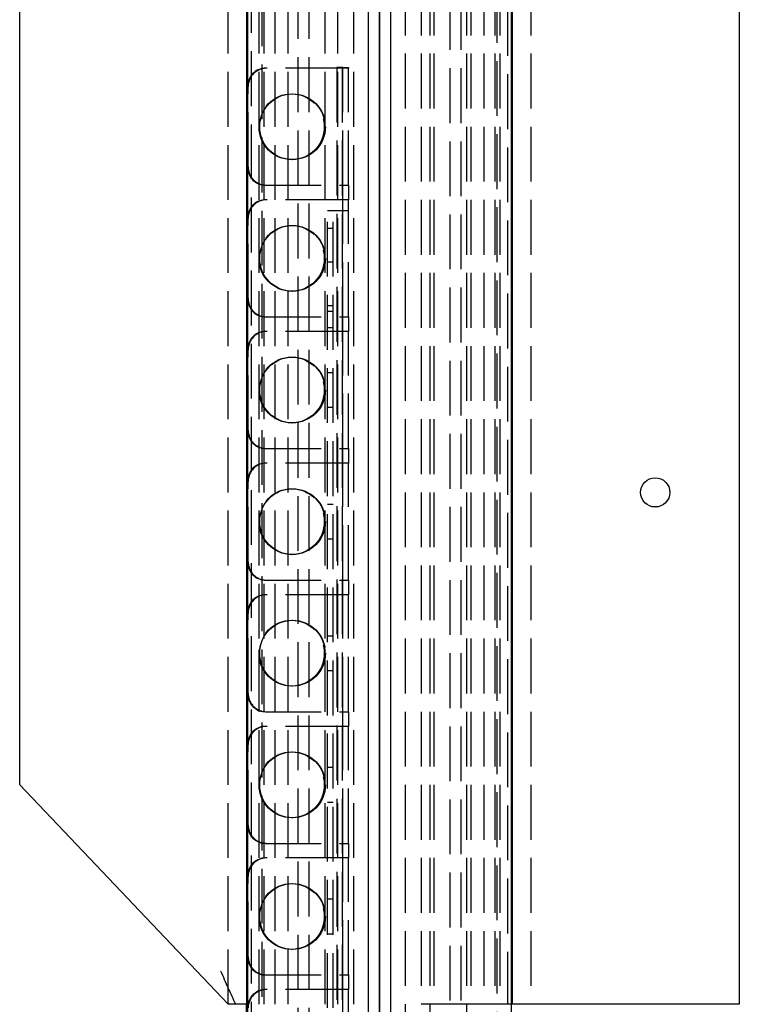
# Model space of a CAD drawing. Header units: millimetres. Extents: x -52 to 53, y -10 to 1210.
# Tile 5 of 10: x -49 to 49, y 200 to 335. Entities that reach past the tile are written whole.
import ezdxf

# ---------------------------------------------------------------- set-up
doc = ezdxf.new("R2010")
doc.units = ezdxf.units.MM
doc.header["$LTSCALE"] = 50
doc.linetypes.add('ALLCAD_Strich', pattern=[0.2, 0.15, -0.05])
doc.layers.add('BESCH_KONT_sich_schn_grun_2d', color=10, linetype='Continuous')
doc.layers.add('BESCH_KONT_sich_schn_seit_2d', color=160, linetype='Continuous')

msp = doc.modelspace()

# ---------------------------------------------------------------- linework, layer by layer
at = {"layer": 'BESCH_KONT_sich_schn_grun_2d', "linetype": 'Continuous'}
for p, q in [((-18, 5), (-18, 1200)), ((18, 1195), (18, 0)), ((-49.2, 233.48), (-49.2, 1000)), ((-18.2, 1000), (-18.2, 200)), ((18.2, 200), (18.2, 1000)), ((49.2, 966.52), (49.2, 200)), ((-1.5, 195), (-1.5, 570)), ((1.5, 570), (1.5, 195)), ((-18.05, 314.5), (-18.05, 325.5)), ((-18.05, 296.5), (-18.05, 307.5)), ((-18.05, 278.5), (-18.05, 289.5)), ((-18.05, 260.5), (-18.05, 271.5)), ((-18.05, 242.5), (-18.05, 253.5)), ((-18.05, 224.5), (-18.05, 235.5)), ((-49.2, 230), (-49.2, 233.48)), ((-20.7, 200), (-49.2, 230)), ((-18.05, 206.5), (-18.05, 217.5)), ((-19.66, 200), (-20.7, 200)), ((-18.2, 200), (-19.66, 200)), ((-18.2, 0), (-18.2, 200)), ((18.2, 200), (18, 200)), ((21.7, 200), (18.2, 200)), ((49.2, 200), (21.7, 200))]:
    msp.add_line(p, q, dxfattribs=at)
at = {"layer": 'BESCH_KONT_sich_schn_grun_2d', "linetype": 'ALLCAD_Strich'}
for p, q in [((-16.03, 1.02), (-16.03, 1200)), ((-3.5, 0), (-3.5, 1200)), ((3.5, 1200), (3.5, 0)), ((5.7, 1200), (5.7, 200)), ((6.9, 1200), (6.9, 0)), ((7.45, 1200), (7.45, 200)), ((11.9, 1200), (11.9, 0)), ((12.5, 1200), (12.5, 200)), ((14.25, 1200), (14.25, 200)), ((15.75, 1200), (15.75, 200)), ((16.45, 1200), (16.45, 200)), ((16.03, 1198.98), (16.03, 0)), ((-11.1, 2), (-11.1, 1198)), ((-9.6, 2), (-9.6, 1198)), ((9.6, 1198), (9.6, 2)), ((11.1, 1198), (11.1, 2)), ((17.5, 1197.18), (17.5, 200)), ((-20.7, 200), (-20.7, 1000)), ((-17.5, 2.82), (-17.5, 1000)), ((-16.45, 0), (-16.45, 1000)), ((-15.75, 0), (-15.75, 1000)), ((-14.25, 0), (-14.25, 1000)), ((-12.5, 0), (-12.5, 1000)), ((-7.45, 0), (-7.45, 1000)), ((-5.7, 0), (-5.7, 1000)), ((20.7, 1000), (20.7, 200)), ((-15.47, 328), (-15.57, 328)), ((-5.34, 328), (-15.47, 328)), ((-5.12, 328.1), (-5.85, 328.1)), ((-5.85, 328.1), (-5.85, 113.9)), ((-4.25, 328), (-5.34, 328)), ((-5, 328.1), (-5.12, 328.1)), ((-5.1, 328.1), (-5.1, 113.9)), ((-5, 328), (-5, 328.1)), ((-5, 328.1), (-4.25, 328.1)), ((-5, 312), (-5, 328)), ((-4.25, 328.1), (-4.25, 328)), ((-4.25, 312), (-4.25, 328)), ((-17.95, 314.5), (-17.95, 325.5)), ((-12.01, 324.5), (-11.92, 324.5)), ((-12.01, 315.5), (-11.92, 315.5)), ((-15.57, 312), (-15.47, 312)), ((-15.47, 312), (-5.34, 312)), ((-5.34, 312), (-4.25, 312)), ((-5, 310), (-5, 312)), ((-4.25, 312), (-4.25, 310)), ((-15.47, 310), (-15.57, 310)), ((-5.34, 310), (-15.47, 310)), ((-4.25, 310), (-5.34, 310)), ((-5, 294), (-5, 310)), ((-4.25, 294), (-4.25, 310)), ((-7.1, 169.5), (-7.1, 308.5)), ((-6.48, 308.5), (-7.1, 308.5)), ((-5.25, 308.5), (-6.48, 308.5)), ((-6.35, 169.5), (-6.35, 308.5)), ((-5, 308.5), (-5.25, 308.5)), ((-4.25, 308.5), (-5, 308.5)), ((-17.95, 296.5), (-17.95, 307.5)), ((-12.01, 306.5), (-11.92, 306.5)), ((-6.35, 306.1), (-7.1, 306.1)), ((-6.35, 301.5), (-7.1, 301.5)), ((-12.01, 297.5), (-11.92, 297.5)), ((-6.35, 295.5), (-7.1, 295.5)), ((-15.57, 294), (-15.47, 294)), ((-15.47, 294), (-5.34, 294)), ((-6.35, 294.75), (-7.1, 294.75)), ((-5.34, 294), (-4.25, 294)), ((-5, 292), (-5, 294)), ((-4.25, 294), (-4.25, 292)), ((-6.35, 292.5), (-7.1, 292.5)), ((-15.47, 292), (-15.57, 292)), ((-5.34, 292), (-15.47, 292)), ((-4.25, 292), (-5.34, 292)), ((-5, 276), (-5, 292)), ((-4.25, 276), (-4.25, 292)), ((-17.95, 278.5), (-17.95, 289.5)), ((-12.01, 288.5), (-11.92, 288.5)), ((-7.1, 286.4), (-6.35, 286.4)), ((-6.35, 281.6), (-7.1, 281.6)), ((-12.01, 279.5), (-11.92, 279.5)), ((-15.57, 276), (-15.47, 276)), ((-15.47, 276), (-5.34, 276)), ((-5.34, 276), (-4.25, 276)), ((-5, 274), (-5, 276)), ((-4.25, 276), (-4.25, 274)), ((-15.47, 274), (-15.57, 274)), ((-5.34, 274), (-15.47, 274)), ((-4.25, 274), (-5.34, 274)), ((-5, 258), (-5, 274)), ((-4.25, 258), (-4.25, 274)), ((-17.95, 260.5), (-17.95, 271.5)), ((-12.01, 270.5), (-11.92, 270.5)), ((-7.1, 268.4), (-6.35, 268.4)), ((-6.35, 263.6), (-7.1, 263.6)), ((-12.01, 261.5), (-11.92, 261.5)), ((-15.57, 258), (-15.47, 258)), ((-15.47, 258), (-5.34, 258)), ((-5.34, 258), (-4.25, 258)), ((-5, 256), (-5, 258)), ((-4.25, 258), (-4.25, 256)), ((-15.47, 256), (-15.57, 256)), ((-5.34, 256), (-15.47, 256)), ((-4.25, 256), (-5.34, 256)), ((-5, 240), (-5, 256)), ((-4.25, 240), (-4.25, 256)), ((-17.95, 242.5), (-17.95, 253.5)), ((-12.01, 252.5), (-11.92, 252.5)), ((-7.1, 250.4), (-6.35, 250.4)), ((-6.35, 245.6), (-7.1, 245.6)), ((-12.01, 243.5), (-11.92, 243.5)), ((-15.57, 240), (-15.47, 240)), ((-15.47, 240), (-5.34, 240)), ((-5.34, 240), (-4.25, 240)), ((-5, 238), (-5, 240)), ((-4.25, 240), (-4.25, 238)), ((-15.47, 238), (-15.57, 238)), ((-5.34, 238), (-15.47, 238)), ((-4.25, 238), (-5.34, 238)), ((-5, 222), (-5, 238)), ((-4.25, 222), (-4.25, 238)), ((-17.95, 224.5), (-17.95, 235.5)), ((-12.01, 234.5), (-11.92, 234.5)), ((-7.1, 232.4), (-6.35, 232.4)), ((-6.35, 227.6), (-7.1, 227.6)), ((-12.01, 225.5), (-11.92, 225.5)), ((-15.57, 222), (-15.47, 222)), ((-15.47, 222), (-5.34, 222)), ((-5.34, 222), (-4.25, 222)), ((-5, 220), (-5, 222)), ((-4.25, 222), (-4.25, 220)), ((-15.47, 220), (-15.57, 220)), ((-5.34, 220), (-15.47, 220)), ((-4.25, 220), (-5.34, 220)), ((-5, 204), (-5, 220)), ((-4.25, 204), (-4.25, 220)), ((-17.95, 206.5), (-17.95, 217.5)), ((-12.01, 216.5), (-11.92, 216.5)), ((-7.1, 214.4), (-6.35, 214.4)), ((-6.35, 209.6), (-7.1, 209.6)), ((-12.01, 207.5), (-11.92, 207.5)), ((-15.57, 204), (-15.47, 204)), ((-15.47, 204), (-5.34, 204)), ((-5.34, 204), (-4.25, 204)), ((-5, 202), (-5, 204)), ((-4.25, 204), (-4.25, 202)), ((-15.47, 202), (-15.57, 202)), ((-5.34, 202), (-15.47, 202)), ((-4.25, 202), (-5.34, 202)), ((-5, 186), (-5, 202)), ((-4.25, 186), (-4.25, 202)), ((7.7, 200), (5.7, 200)), ((8.28, 200), (7.7, 200)), ((9.36, 200), (8.28, 200)), ((14.85, 200), (9.36, 200)), ((15.78, 200), (14.85, 200)), ((16, 200), (15.78, 200)), ((17.5, 200), (16, 200)), ((18, 200), (17.5, 200))]:
    msp.add_line(p, q, dxfattribs=at)
for centre in [(-11.9, 320), (-11.9, 302), (-11.9, 284), (-11.9, 266), (-11.9, 248), (-11.9, 230), (-11.9, 212)]:
    msp.add_circle(centre, 4.5, dxfattribs=at)
at = {"layer": 'BESCH_KONT_sich_schn_grun_2d', "linetype": 'Continuous'}
msp.add_circle((37.7, 270), 2, dxfattribs=at)
at = {"layer": 'BESCH_KONT_sich_schn_grun_2d', "linetype": 'ALLCAD_Strich'}
for centre, major_axis, start_param, end_param in [((-15.57, 325.5), (0, 2.5), 0, 1.379936), ((-15.47, 325.5), (0, 2.5), 0, 1.570796), ((-15.57, 314.5), (0, -2.5), 4.90325, 6.283185), ((-15.47, 314.5), (0, 2.5), 1.570796, 3.141593), ((-15.57, 307.5), (0, 2.5), 0, 1.379936), ((-15.47, 307.5), (0, 2.5), 0, 1.570796), ((-15.47, 296.5), (0, 2.5), 1.570796, 3.141593), ((-15.57, 296.5), (0, -2.5), 4.90325, 6.283185), ((-15.57, 289.5), (0, 2.5), 0, 1.379936), ((-15.47, 289.5), (0, 2.5), 0, 1.570796), ((-15.57, 278.5), (0, -2.5), 4.90325, 6.283185), ((-15.47, 278.5), (0, 2.5), 1.570796, 3.141593), ((-15.57, 271.5), (0, 2.5), 0, 1.379936), ((-15.47, 271.5), (0, 2.5), 0, 1.570796), ((-15.57, 260.5), (0, -2.5), 4.90325, 6.283185), ((-15.47, 260.5), (0, 2.5), 1.570796, 3.141593), ((-15.57, 253.5), (0, 2.5), 0, 1.379936), ((-15.47, 253.5), (0, 2.5), 0, 1.570796), ((-15.47, 242.5), (0, 2.5), 1.570796, 3.141593), ((-15.57, 242.5), (0, -2.5), 4.90325, 6.283185), ((-15.57, 235.5), (0, 2.5), 0, 1.379936), ((-15.47, 235.5), (0, 2.5), 0, 1.570796), ((-15.57, 224.5), (0, -2.5), 4.90325, 6.283185), ((-15.47, 224.5), (0, 2.5), 1.570796, 3.141593), ((-15.57, 217.5), (0, 2.5), 0, 1.379936), ((-15.47, 217.5), (0, 2.5), 0, 1.570796), ((-15.57, 206.5), (0, -2.5), 4.90325, 6.283185), ((-15.47, 206.5), (0, 2.5), 1.570796, 3.141593), ((-15.57, 199.5), (0, -2.5), 3.141593, 4.521528), ((-15.47, 199.5), (0, 2.5), 0, 1.570796)]:
    msp.add_ellipse(centre, major_axis=major_axis, ratio=0.99194, start_param=start_param, end_param=end_param, dxfattribs=at)
at = {"layer": 'BESCH_KONT_sich_schn_grun_2d', "linetype": 'Continuous'}
for centre, major_axis, start_param, end_param in [((-15.57, 325.5), (0, 2.5), 1.379936, 1.570796), ((-15.57, 314.5), (0, -2.5), 4.712389, 4.90325), ((-15.57, 307.5), (0, 2.5), 1.379936, 1.570796), ((-15.57, 296.5), (0, -2.5), 4.712389, 4.90325), ((-15.57, 289.5), (0, 2.5), 1.379936, 1.570796), ((-15.57, 278.5), (0, -2.5), 4.712389, 4.90325), ((-15.57, 271.5), (0, 2.5), 1.379936, 1.570796), ((-15.57, 260.5), (0, -2.5), 4.712389, 4.90325), ((-15.57, 253.5), (0, 2.5), 1.379936, 1.570796), ((-15.57, 242.5), (0, -2.5), 4.712389, 4.90325), ((-15.57, 235.5), (0, 2.5), 1.379936, 1.570796), ((-15.57, 224.5), (0, -2.5), 4.712389, 4.90325), ((-15.57, 217.5), (0, 2.5), 1.379936, 1.570796), ((-15.57, 206.5), (0, -2.5), 4.712389, 4.90325)]:
    msp.add_ellipse(centre, major_axis=major_axis, ratio=0.99194, start_param=start_param, end_param=end_param, dxfattribs=at)
at = {"layer": 'BESCH_KONT_sich_schn_grun_2d', "linetype": 'ALLCAD_Strich'}
for centre, major_axis in [((-12.01, 320), (0, -4.5)), ((-11.92, 320), (0, 4.5)), ((-12.01, 302), (0, -4.5)), ((-11.92, 302), (0, 4.5)), ((-12.01, 284), (0, -4.5)), ((-11.92, 284), (0, 4.5)), ((-12.01, 266), (0, -4.5)), ((-11.92, 266), (0, 4.5)), ((-12.01, 248), (0, -4.5)), ((-11.92, 248), (0, 4.5)), ((-12.01, 230), (0, -4.5)), ((-11.92, 230), (0, 4.5)), ((-12.01, 212), (0, -4.5)), ((-11.92, 212), (0, 4.5))]:
    msp.add_ellipse(centre, major_axis=major_axis, ratio=0.99194, dxfattribs=at)
at = {"layer": 'BESCH_KONT_sich_schn_grun_2d', "linetype": 'Continuous'}
msp.add_open_spline([(-19.66, 200), (-19.97, 200.66), (-20.3, 201.39), (-20.99, 202.95), (-21.36, 203.77), (-21.7, 204.53), (-21.7, 204.53), (-21.7, 204.54)], degree=3, knots=[2.211875, 2.211875, 2.211875, 2.211875, 4.454033, 4.454033, 6.92811, 6.92811, 6.939024, 6.939024, 6.939024, 6.939024], dxfattribs=at)
at = {"layer": 'BESCH_KONT_sich_schn_seit_2d', "linetype": 'Continuous'}
for p, q in [((0, 5, -69.14), (0, 1200, -69.14)), ((0, 1.02, -68.6), (0, 1200, -68.6)), ((0, 1200, -73), (0, 0, -73)), ((0, 1000, -2.5), (0, 230, -2.5)), ((0, 233.48), (0, 1000)), ((0, 200, -64), (0, 1000, -64)), ((0, 328, -64), (0, 328, -64.3)), ((0, 328, -64.3), (0, 328, -64.8)), ((0, 328, -64.8), (0, 328, -66.09)), ((0, 328, -66.09), (0, 328, -66.83)), ((0, 314.5, -67.15), (0, 325.5, -67.15)), ((0, 314.5, -66.41), (0, 325.5, -66.41)), ((0, 312, -64.3), (0, 312, -64)), ((0, 312, -64.8), (0, 312, -64.3)), ((0, 312, -66.83), (0, 312, -66.09)), ((0, 312, -66.09), (0, 312, -64.8)), ((0, 310, -64), (0, 310, -64.3)), ((0, 310, -64.3), (0, 310, -64.8)), ((0, 310, -64.8), (0, 310, -66.09)), ((0, 310, -66.09), (0, 310, -66.83)), ((0, 296.5, -67.15), (0, 307.5, -67.15)), ((0, 296.5, -66.41), (0, 307.5, -66.41)), ((0, 294, -64.8), (0, 294, -64.3)), ((0, 294, -64.3), (0, 294, -64)), ((0, 294, -66.83), (0, 294, -66.09)), ((0, 294, -66.09), (0, 294, -64.8)), ((0, 292, -64.3), (0, 292, -64.8)), ((0, 292, -64), (0, 292, -64.3)), ((0, 292, -64.8), (0, 292, -66.09)), ((0, 292, -66.09), (0, 292, -66.83)), ((0, 278.5, -67.15), (0, 289.5, -67.15)), ((0, 278.5, -66.41), (0, 289.5, -66.41)), ((0, 276, -64.8), (0, 276, -64.3)), ((0, 276, -64.3), (0, 276, -64)), ((0, 276, -66.83), (0, 276, -66.09)), ((0, 276, -66.09), (0, 276, -64.8)), ((0, 274, -64.3), (0, 274, -64.8)), ((0, 274, -64), (0, 274, -64.3)), ((0, 274, -64.8), (0, 274, -66.09)), ((0, 274, -66.09), (0, 274, -66.83)), ((0, 260.5, -67.15), (0, 271.5, -67.15)), ((0, 260.5, -66.41), (0, 271.5, -66.41)), ((0, 258, -64.8), (0, 258, -64.3)), ((0, 258, -64.3), (0, 258, -64)), ((0, 258, -66.83), (0, 258, -66.09)), ((0, 258, -66.09), (0, 258, -64.8)), ((0, 256, -64.3), (0, 256, -64.8)), ((0, 256, -64), (0, 256, -64.3)), ((0, 256, -64.8), (0, 256, -66.09)), ((0, 256, -66.09), (0, 256, -66.83)), ((0, 242.5, -67.15), (0, 253.5, -67.15)), ((0, 242.5, -66.41), (0, 253.5, -66.41)), ((0, 240, -64.8), (0, 240, -64.3)), ((0, 240, -64.3), (0, 240, -64)), ((0, 240, -66.83), (0, 240, -66.09)), ((0, 240, -66.09), (0, 240, -64.8)), ((0, 238, -64.3), (0, 238, -64.8)), ((0, 238, -64), (0, 238, -64.3)), ((0, 238, -64.8), (0, 238, -66.09)), ((0, 238, -66.09), (0, 238, -66.83)), ((0, 224.5, -67.15), (0, 235.5, -67.15)), ((0, 224.5, -66.41), (0, 235.5, -66.41)), ((0, 233.48), (0, 204.54)), ((0, 230, -2.5), (0, 201.05, -2.5)), ((0, 230, -2.4), (0, 230, -2.5)), ((0, 222, -64.8), (0, 222, -64.3)), ((0, 222, -64.3), (0, 222, -64)), ((0, 222, -66.83), (0, 222, -66.09)), ((0, 222, -66.09), (0, 222, -64.8)), ((0, 220, -64.3), (0, 220, -64.8)), ((0, 220, -64), (0, 220, -64.3)), ((0, 220, -64.8), (0, 220, -66.09)), ((0, 220, -66.09), (0, 220, -66.83)), ((0, 206.5, -67.15), (0, 217.5, -67.15)), ((0, 206.5, -66.41), (0, 217.5, -66.41)), ((0, 204.54), (0, 200)), ((0, 204, -64.8), (0, 204, -64.3)), ((0, 204, -64.3), (0, 204, -64)), ((0, 204, -66.83), (0, 204, -66.09)), ((0, 204, -66.09), (0, 204, -64.8)), ((0, 202, -64.3), (0, 202, -64.8)), ((0, 202, -64), (0, 202, -64.3)), ((0, 202, -64.8), (0, 202, -66.09)), ((0, 202, -66.09), (0, 202, -66.83)), ((0, 1.02, -6.5), (0, 200, -6.5)), ((0, 5, -5.96), (0, 200, -5.96)), ((0, 200), (0, 200, -0.65)), ((0, 0, -57.75), (0, 200, -57.75)), ((0, 0, -63.4), (0, 200, -63.4)), ((0, 0, -11.7), (0, 200, -11.7)), ((0, 0, -17.35), (0, 200, -17.35)), ((0, 200, -3.5), (0, 200, -2.4)), ((0, 200, -0.65), (0, 200, -2.4)), ((0, 200, -3.5), (0, 200, -64)), ((0, 200, -2.1), (0, 0, -2.1))]:
    msp.add_line(p, q, dxfattribs=at)
at = {"layer": 'BESCH_KONT_sich_schn_seit_2d', "linetype": 'ALLCAD_Strich'}
for p, q in [((0, 1200, -4.1), (0, 0, -4.1)), ((0, 1200, -71), (0, 0, -71)), ((0, 1200, -49.64), (0, 0, -49.64)), ((0, 1200, -54.64), (0, 0, -54.64)), ((0, 200, -6.5), (0, 1000, -6.5)), ((0, 200, -5.96), (0, 1000, -5.96)), ((0, 0, -58.79), (0, 1000, -58.79)), ((0, 0, -62.06), (0, 1000, -62.06)), ((0, 0, -61.56), (0, 1000, -61.56)), ((0, 200, -57.75), (0, 1000, -57.75)), ((0, 200, -63.4), (0, 1000, -63.4)), ((0, 0, -63.1), (0, 1000, -63.1)), ((0, 0, -57.2), (0, 1000, -57.2)), ((0, 0, -17.9), (0, 1000, -17.9)), ((0, 0, -12), (0, 1000, -12)), ((0, 200, -11.7), (0, 1000, -11.7)), ((0, 200, -17.35), (0, 1000, -17.35)), ((0, 0, -13.54), (0, 1000, -13.54)), ((0, 0, -13.04), (0, 1000, -13.04)), ((0, 0, -16.31), (0, 1000, -16.31)), ((0, 200, -19.74), (0, 1000, -19.74)), ((0, 200, -48.93), (0, 1000, -48.93)), ((0, 200, -26.17), (0, 1000, -26.17)), ((0, 200, -55.36), (0, 1000, -55.36)), ((0, 1000, -2.1), (0, 200, -2.1)), ((0, 0, -59.69), (0, 1000, -59.69)), ((0, 0, -60.3), (0, 1000, -60.3)), ((0, 0, -62.05), (0, 1000, -62.05)), ((0, 0, -57.94), (0, 1000, -57.94)), ((0, 0, -17.16), (0, 1000, -17.16)), ((0, 0, -13.05), (0, 1000, -13.05)), ((0, 0, -14.8), (0, 1000, -14.8)), ((0, 0, -15.41), (0, 1000, -15.41)), ((0, 2, -38.3), (0, 1000, -38.3)), ((0, 2, -36.8), (0, 1000, -36.8)), ((0, 328.1, -56.76), (0, 328.1, -57.09)), ((0, 328.1, -57.09), (0, 328.1, -61.01)), ((0, 328.1, -61.01), (0, 328.1, -61.34)), ((0, 328.1, -61.34), (0, 328.1, -61.55)), ((0, 328.1, -61.55), (0, 328, -61.55)), ((0, 328, -13.55), (0, 328.1, -13.55)), ((0, 328.1, -13.55), (0, 328.1, -13.76)), ((0, 328.1, -13.76), (0, 328.1, -14.09)), ((0, 328.1, -14.09), (0, 328.1, -18.01)), ((0, 328.1, -18.01), (0, 328.1, -18.34)), ((0, 328.1, -18.34), (0, 328.1, -26.55)), ((0, 328.1, -48.55), (0, 328.1, -56.76)), ((0, 309.5, -48.55), (0, 328.1, -48.55)), ((0, 328.1, -26.55), (0, 309.5, -26.55)), ((0, 328, -61.55), (0, 328, -64)), ((0, 328, -10.3), (0, 328, -10.8)), ((0, 328, -10.8), (0, 328, -13.55)), ((0, 328, -9.01), (0, 328, -10.3)), ((0, 328, -8.27), (0, 328, -9.01)), ((0, 314.5, -7.95), (0, 325.5, -7.95)), ((0, 314.5, -8.69), (0, 325.5, -8.69)), ((0, 324.5, -66.38), (0, 324.5, -65.64)), ((0, 324.5, -9.46), (0, 324.5, -8.72)), ((0, 315.5, -66.38), (0, 315.5, -65.64)), ((0, 315.5, -9.46), (0, 315.5, -8.72)), ((0, 312, -64), (0, 312, -61.55)), ((0, 312, -61.55), (0, 310, -61.55)), ((0, 310, -13.55), (0, 312, -13.55)), ((0, 312, -13.55), (0, 312, -10.8)), ((0, 312, -10.8), (0, 312, -10.3)), ((0, 312, -9.01), (0, 312, -8.27)), ((0, 312, -10.3), (0, 312, -9.01)), ((0, 310, -61.55), (0, 310, -64)), ((0, 310, -9.01), (0, 310, -10.3)), ((0, 310, -10.3), (0, 310, -10.8)), ((0, 310, -10.8), (0, 310, -13.55)), ((0, 310, -8.27), (0, 310, -9.01)), ((0, 308.5, -43.1), (0, 308.5, -43.51)), ((0, 308.5, -43.51), (0, 308.5, -44.59)), ((0, 308.5, -44.59), (0, 308.5, -45.31)), ((0, 308.5, -45.31), (0, 308.5, -45.74)), ((0, 308.5, -45.74), (0, 308.5, -47.55)), ((0, 308.5, -27.55), (0, 308.5, -29.36)), ((0, 308.5, -29.36), (0, 308.5, -29.79)), ((0, 308.5, -29.79), (0, 308.5, -30.51)), ((0, 308.5, -30.51), (0, 308.5, -31.59)), ((0, 308.5, -31.59), (0, 308.5, -32)), ((0, 296.5, -8.69), (0, 307.5, -8.69)), ((0, 296.5, -7.95), (0, 307.5, -7.95)), ((0, 306.1, -42.1), (0, 307.5, -42.1)), ((0, 307.5, -33), (0, 306.1, -33)), ((0, 306.5, -66.38), (0, 306.5, -65.64)), ((0, 306.5, -9.46), (0, 306.5, -8.72)), ((0, 301.5, -41.6), (0, 304.5, -41.6)), ((0, 304.5, -33.5), (0, 301.5, -33.5)), ((0, 301.5, -42.1), (0, 301.5, -41.6)), ((0, 301.5, -33.5), (0, 301.5, -33)), ((0, 301.5, -33), (0, 295.5, -33)), ((0, 295.5, -42.1), (0, 301.5, -42.1)), ((0, 297.5, -66.38), (0, 297.5, -65.64)), ((0, 297.5, -9.46), (0, 297.5, -8.72)), ((0, 295.5, -33), (0, 294.75, -33.75)), ((0, 294.75, -41.35), (0, 295.5, -42.1)), ((0, 294.75, -33.75), (0, 293, -33.75)), ((0, 293, -41.35), (0, 294.75, -41.35)), ((0, 294, -61.55), (0, 292, -61.55)), ((0, 294, -64), (0, 294, -61.55)), ((0, 292, -13.55), (0, 294, -13.55)), ((0, 294, -13.55), (0, 294, -10.8)), ((0, 294, -10.8), (0, 294, -10.3)), ((0, 294, -10.3), (0, 294, -9.01)), ((0, 294, -9.01), (0, 294, -8.27)), ((0, 292.5, -34.25), (0, 292.5, -40.85)), ((0, 292, -61.55), (0, 292, -64)), ((0, 292, -9.01), (0, 292, -10.3)), ((0, 292, -10.3), (0, 292, -10.8)), ((0, 292, -10.8), (0, 292, -13.55)), ((0, 292, -8.27), (0, 292, -9.01)), ((0, 278.5, -8.69), (0, 289.5, -8.69)), ((0, 278.5, -7.95), (0, 289.5, -7.95)), ((0, 288.5, -66.38), (0, 288.5, -65.64)), ((0, 288.5, -9.46), (0, 288.5, -8.72)), ((0, 286.4, -40.4), (0, 286.4, -34.7)), ((0, 282, -40.8), (0, 286, -40.8)), ((0, 286, -34.3), (0, 282, -34.3)), ((0, 281.6, -34.7), (0, 281.6, -40.4)), ((0, 279.5, -66.38), (0, 279.5, -65.64)), ((0, 279.5, -9.46), (0, 279.5, -8.72)), ((0, 276, -61.55), (0, 274, -61.55)), ((0, 276, -64), (0, 276, -61.55)), ((0, 274, -13.55), (0, 276, -13.55)), ((0, 276, -13.55), (0, 276, -10.8)), ((0, 276, -10.8), (0, 276, -10.3)), ((0, 276, -10.3), (0, 276, -9.01)), ((0, 276, -9.01), (0, 276, -8.27)), ((0, 274, -61.55), (0, 274, -64)), ((0, 274, -9.01), (0, 274, -10.3)), ((0, 274, -10.3), (0, 274, -10.8)), ((0, 274, -10.8), (0, 274, -13.55)), ((0, 274, -8.27), (0, 274, -9.01)), ((0, 272, -2.5), (0, 272)), ((0, 260.5, -8.69), (0, 271.5, -8.69)), ((0, 260.5, -7.95), (0, 271.5, -7.95)), ((0, 270.5, -66.38), (0, 270.5, -65.64)), ((0, 270.5, -9.46), (0, 270.5, -8.72)), ((0, 268.4, -40.4), (0, 268.4, -34.7)), ((0, 264, -40.8), (0, 268, -40.8)), ((0, 268, -34.3), (0, 264, -34.3)), ((0, 268, -2.5), (0, 268)), ((0, 263.6, -34.7), (0, 263.6, -40.4)), ((0, 261.5, -66.38), (0, 261.5, -65.64)), ((0, 261.5, -9.46), (0, 261.5, -8.72)), ((0, 258, -61.55), (0, 256, -61.55)), ((0, 258, -64), (0, 258, -61.55)), ((0, 256, -13.55), (0, 258, -13.55)), ((0, 258, -13.55), (0, 258, -10.8)), ((0, 258, -10.8), (0, 258, -10.3)), ((0, 258, -10.3), (0, 258, -9.01)), ((0, 258, -9.01), (0, 258, -8.27)), ((0, 256, -61.55), (0, 256, -64)), ((0, 256, -9.01), (0, 256, -10.3)), ((0, 256, -10.3), (0, 256, -10.8)), ((0, 256, -10.8), (0, 256, -13.55)), ((0, 256, -8.27), (0, 256, -9.01)), ((0, 242.5, -8.69), (0, 253.5, -8.69)), ((0, 242.5, -7.95), (0, 253.5, -7.95)), ((0, 252.5, -66.38), (0, 252.5, -65.64)), ((0, 252.5, -9.46), (0, 252.5, -8.72)), ((0, 250.4, -40.4), (0, 250.4, -34.7)), ((0, 246, -40.8), (0, 250, -40.8)), ((0, 250, -34.3), (0, 246, -34.3)), ((0, 245.6, -34.7), (0, 245.6, -40.4)), ((0, 243.5, -66.38), (0, 243.5, -65.64)), ((0, 243.5, -9.46), (0, 243.5, -8.72)), ((0, 240, -61.55), (0, 238, -61.55)), ((0, 240, -64), (0, 240, -61.55)), ((0, 238, -13.55), (0, 240, -13.55)), ((0, 240, -13.55), (0, 240, -10.8)), ((0, 240, -10.8), (0, 240, -10.3)), ((0, 240, -10.3), (0, 240, -9.01)), ((0, 240, -9.01), (0, 240, -8.27)), ((0, 238, -61.55), (0, 238, -64)), ((0, 238, -9.01), (0, 238, -10.3)), ((0, 238, -10.3), (0, 238, -10.8)), ((0, 238, -10.8), (0, 238, -13.55)), ((0, 238, -8.27), (0, 238, -9.01)), ((0, 224.5, -8.69), (0, 235.5, -8.69)), ((0, 224.5, -7.95), (0, 235.5, -7.95)), ((0, 234.5, -66.38), (0, 234.5, -65.64)), ((0, 234.5, -9.46), (0, 234.5, -8.72)), ((0, 232.4, -40.4), (0, 232.4, -34.7)), ((0, 228, -40.8), (0, 232, -40.8)), ((0, 232, -34.3), (0, 228, -34.3)), ((0, 227.6, -34.7), (0, 227.6, -40.4)), ((0, 225.5, -66.38), (0, 225.5, -65.64)), ((0, 225.5, -9.46), (0, 225.5, -8.72)), ((0, 222, -61.55), (0, 220, -61.55)), ((0, 222, -64), (0, 222, -61.55)), ((0, 220, -13.55), (0, 222, -13.55)), ((0, 222, -13.55), (0, 222, -10.8)), ((0, 222, -10.8), (0, 222, -10.3)), ((0, 222, -10.3), (0, 222, -9.01)), ((0, 222, -9.01), (0, 222, -8.27)), ((0, 220, -61.55), (0, 220, -64)), ((0, 220, -9.01), (0, 220, -10.3)), ((0, 220, -10.3), (0, 220, -10.8)), ((0, 220, -10.8), (0, 220, -13.55)), ((0, 220, -8.27), (0, 220, -9.01)), ((0, 206.5, -8.69), (0, 217.5, -8.69)), ((0, 206.5, -7.95), (0, 217.5, -7.95)), ((0, 216.5, -66.38), (0, 216.5, -65.64)), ((0, 216.5, -9.46), (0, 216.5, -8.72)), ((0, 214.4, -40.4), (0, 214.4, -34.7)), ((0, 210, -40.8), (0, 214, -40.8)), ((0, 214, -34.3), (0, 210, -34.3)), ((0, 209.6, -34.7), (0, 209.6, -40.4)), ((0, 207.5, -66.38), (0, 207.5, -65.64)), ((0, 207.5, -9.46), (0, 207.5, -8.72)), ((0, 204, -61.55), (0, 202, -61.55)), ((0, 204, -64), (0, 204, -61.55)), ((0, 202, -13.55), (0, 204, -13.55)), ((0, 204, -13.55), (0, 204, -10.8)), ((0, 204, -10.8), (0, 204, -10.3)), ((0, 204, -10.3), (0, 204, -9.01)), ((0, 204, -9.01), (0, 204, -8.27)), ((0, 202, -61.55), (0, 202, -64)), ((0, 202, -9.01), (0, 202, -10.3)), ((0, 202, -10.3), (0, 202, -10.8)), ((0, 202, -10.8), (0, 202, -13.55)), ((0, 202, -8.27), (0, 202, -9.01)), ((0, 200, -2.5), (0, 201.05, -2.5))]:
    msp.add_line(p, q, dxfattribs=at)
at = {"layer": 'BESCH_KONT_sich_schn_seit_2d', "linetype": 'ALLCAD_Strich', "extrusion": (-1, 0, 0)}
for centre in [(-320, -8.6), (-302, -8.6), (-284, -8.6), (-266, -8.6), (-248, -8.6), (-230, -8.6), (-212, -8.6)]:
    msp.add_circle(centre, 4.5, dxfattribs=at)
for centre, radius, start, end in [((-320, -66.5), 4.5, 170.1794, 180), ((-320, -66.5), 4.5, 180, 188.3051), ((-320, -66.5), 4.5, 207.8181, 332.1819), ((-320, -66.5), 4.5, 33.749, 146.251), ((-320, -66.5), 4.5, 351.6949, 9.8206), ((-309.5, -47.55), 1, 270, 0), ((-309.5, -27.55), 1, 0, 90), ((-307.5, -43.1), 1, 90, 180), ((-307.5, -32), 1, 180, 270), ((-302, -66.5), 4.5, 170.1794, 180), ((-302, -66.5), 4.5, 180, 188.3051), ((-304.5, -44.4), 2.8, 90, 124.7719), ((-304.5, -30.7), 2.8, 235.2281, 270), ((-302, -66.5), 4.5, 207.8181, 332.1819), ((-302, -66.5), 4.5, 33.749, 146.251), ((-302, -66.5), 4.5, 351.6949, 9.8206), ((-293, -34.25), 0.5, 0, 90), ((-293, -40.85), 0.5, 270, 0), ((-284, -66.5), 4.5, 170.1794, 180), ((-284, -66.5), 4.5, 180, 188.3051), ((-284, -66.5), 4.5, 207.8181, 332.1819), ((-284, -66.5), 4.5, 33.749, 146.251), ((-286, -40.4), 0.4, 180, 270), ((-286, -34.7), 0.4, 90, 180), ((-282, -40.4), 0.4, 270, 0), ((-282, -34.7), 0.4, 0, 90), ((-284, -66.5), 4.5, 351.6949, 9.8206), ((-266, -66.5), 4.5, 170.1794, 180), ((-266, -66.5), 4.5, 180, 188.3051), ((-266, -66.5), 4.5, 207.8181, 332.1819), ((-266, -66.5), 4.5, 33.749, 146.251), ((-268, -40.4), 0.4, 180, 270), ((-268, -34.7), 0.4, 90, 180), ((-264, -40.4), 0.4, 270, 0), ((-264, -34.7), 0.4, 0, 90), ((-266, -66.5), 4.5, 351.6949, 9.8206), ((-248, -66.5), 4.5, 170.1794, 180), ((-248, -66.5), 4.5, 180, 188.3051), ((-248, -66.5), 4.5, 207.8181, 332.1819), ((-248, -66.5), 4.5, 33.749, 146.251), ((-250, -40.4), 0.4, 180, 270), ((-250, -34.7), 0.4, 90, 180), ((-246, -40.4), 0.4, 270, 0), ((-246, -34.7), 0.4, 0, 90), ((-248, -66.5), 4.5, 351.6949, 9.8206), ((-230, -66.5), 4.5, 170.1794, 180), ((-230, -66.5), 4.5, 180, 188.3051), ((-230, -66.5), 4.5, 207.8181, 332.1819), ((-230, -66.5), 4.5, 33.749, 146.251), ((-232, -40.4), 0.4, 180, 270), ((-232, -34.7), 0.4, 90, 180), ((-228, -40.4), 0.4, 270, 0), ((-228, -34.7), 0.4, 0, 90), ((-230, -66.5), 4.5, 351.6949, 9.8206), ((-212, -66.5), 4.5, 170.1794, 180), ((-212, -66.5), 4.5, 180, 188.3051), ((-212, -66.5), 4.5, 207.8181, 332.1819), ((-212, -66.5), 4.5, 33.749, 146.251), ((-214, -40.4), 0.4, 180, 270), ((-214, -34.7), 0.4, 90, 180), ((-210, -40.4), 0.4, 270, 0), ((-210, -34.7), 0.4, 0, 90), ((-212, -66.5), 4.5, 351.6949, 9.8206)]:
    msp.add_arc(centre, radius, start, end, dxfattribs=at)
at = {"layer": 'BESCH_KONT_sich_schn_seit_2d', "linetype": 'Continuous', "extrusion": (-1, 0, 0)}
for centre, start, end in [((-320, -66.5), 188.3051, 207.8181), ((-320, -66.5), 146.251, 170.1794), ((-320, -66.5), 9.8206, 33.749), ((-320, -66.5), 332.1819, 351.6949), ((-302, -66.5), 188.3051, 207.8181), ((-302, -66.5), 146.251, 170.1794), ((-302, -66.5), 9.8206, 33.749), ((-302, -66.5), 332.1819, 351.6949), ((-284, -66.5), 188.3051, 207.8181), ((-284, -66.5), 146.251, 170.1794), ((-284, -66.5), 9.8206, 33.749), ((-284, -66.5), 332.1819, 351.6949), ((-266, -66.5), 188.3051, 207.8181), ((-266, -66.5), 146.251, 170.1794), ((-266, -66.5), 9.8206, 33.749), ((-266, -66.5), 332.1819, 351.6949), ((-248, -66.5), 188.3051, 207.8181), ((-248, -66.5), 146.251, 170.1794), ((-248, -66.5), 9.8206, 33.749), ((-248, -66.5), 332.1819, 351.6949), ((-230, -66.5), 188.3051, 207.8181), ((-230, -66.5), 146.251, 170.1794), ((-230, -66.5), 9.8206, 33.749), ((-230, -66.5), 332.1819, 351.6949), ((-212, -66.5), 188.3051, 207.8181), ((-212, -66.5), 146.251, 170.1794), ((-212, -66.5), 9.8206, 33.749), ((-212, -66.5), 332.1819, 351.6949)]:
    msp.add_arc(centre, 4.5, start, end, dxfattribs=at)
for centre, major_axis, ratio, start_param, end_param in [((0, 325.5, -66.09), (0, 2.5), 0.126708, 0, 1.570796), ((0, 325.5, -66.83), (0, 2.5), 0.126708, 0, 1.570796), ((0, 320, -65.64), (0, 4.5), 0.126708, 6.06131, 7.853982), ((0, 320, -65.64), (0, 4.5), 0.126708, 1.570796, 3.363468), ((0, 314.5, -66.83), (0, -2.5), 0.126708, 4.712389, 6.283185), ((0, 314.5, -66.09), (0, -2.5), 0.126708, 4.712389, 6.283185), ((0, 307.5, -66.09), (0, 2.5), 0.126708, 0, 1.570796), ((0, 307.5, -66.83), (0, 2.5), 0.126708, 0, 1.570796), ((0, 302, -65.64), (0, 4.5), 0.126708, 6.06131, 7.853982), ((0, 302, -65.64), (0, 4.5), 0.126708, 1.570796, 3.363468), ((0, 296.5, -66.83), (0, -2.5), 0.126708, 4.712389, 6.283185), ((0, 296.5, -66.09), (0, -2.5), 0.126708, 4.712389, 6.283185), ((0, 289.5, -66.09), (0, 2.5), 0.126708, 0, 1.570796), ((0, 289.5, -66.83), (0, 2.5), 0.126708, 0, 1.570796), ((0, 284, -65.64), (0, 4.5), 0.126708, 6.06131, 7.853982), ((0, 284, -65.64), (0, 4.5), 0.126708, 1.570796, 3.363468), ((0, 278.5, -66.83), (0, -2.5), 0.126708, 4.712389, 6.283185), ((0, 278.5, -66.09), (0, -2.5), 0.126708, 4.712389, 6.283185), ((0, 271.5, -66.09), (0, 2.5), 0.126708, 0, 1.570796), ((0, 271.5, -66.83), (0, 2.5), 0.126708, 0, 1.570796), ((0, 266, -65.64), (0, 4.5), 0.126708, 6.06131, 7.853982), ((0, 266, -65.64), (0, 4.5), 0.126708, 1.570796, 3.363468), ((0, 260.5, -66.83), (0, -2.5), 0.126708, 4.712389, 6.283185), ((0, 260.5, -66.09), (0, -2.5), 0.126708, 4.712389, 6.283185), ((0, 253.5, -66.09), (0, 2.5), 0.126708, 0, 1.570796), ((0, 253.5, -66.83), (0, 2.5), 0.126708, 0, 1.570796), ((0, 248, -65.64), (0, 4.5), 0.126708, 6.06131, 7.853982), ((0, 248, -65.64), (0, 4.5), 0.126708, 1.570796, 3.363468), ((0, 242.5, -66.83), (0, -2.5), 0.126708, 4.712389, 6.283185), ((0, 242.5, -66.09), (0, -2.5), 0.126708, 4.712389, 6.283185), ((0, 235.5, -66.09), (0, 2.5), 0.126708, 0, 1.570796), ((0, 235.5, -66.83), (0, 2.5), 0.126708, 0, 1.570796), ((0, 230, -65.64), (0, 4.5), 0.126708, 6.06131, 7.853982), ((0, 233.48, -2.4), (0, -3.48), 0.688749, 0, 1.570796), ((0, 230, -65.64), (0, 4.5), 0.126708, 1.570796, 3.363468), ((0, 224.5, -66.83), (0, -2.5), 0.126708, 4.712389, 6.283185), ((0, 224.5, -66.09), (0, -2.5), 0.126708, 4.712389, 6.283185), ((0, 217.5, -66.09), (0, 2.5), 0.126708, 0, 1.570796), ((0, 217.5, -66.83), (0, 2.5), 0.126708, 0, 1.570796), ((0, 212, -65.64), (0, 4.5), 0.126708, 6.06131, 7.853982), ((0, 212, -65.64), (0, 4.5), 0.126708, 1.570796, 3.363468), ((0, 206.5, -66.83), (0, -2.5), 0.126708, 4.712389, 6.283185), ((0, 206.5, -66.09), (0, -2.5), 0.126708, 4.712389, 6.283185), ((0, 199.5, -66.09), (0, 2.5), 0.126708, 0, 1.570796), ((0, 199.5, -66.83), (0, 2.5), 0.126708, 0, 1.570796), ((0, 201.05, -3.5), (0, -1.05), 0.95, 0, 1.570796), ((0, 199.5, -8.27), (0, 2.5), 0.126708, 4.712389, 4.913747), ((0, 199.5, -9.01), (0, -2.5), 0.126708, 1.570796, 1.772154)]:
    msp.add_ellipse(centre, major_axis=major_axis, ratio=ratio, start_param=start_param, end_param=end_param, dxfattribs=at)
at = {"layer": 'BESCH_KONT_sich_schn_seit_2d', "linetype": 'ALLCAD_Strich', "extrusion": (-1, 0, 0)}
for centre, major_axis, start_param, end_param in [((0, 325.5, -8.27), (0, 2.5), 4.712389, 6.283185), ((0, 325.5, -9.01), (0, 2.5), 4.712389, 6.283185), ((0, 320, -65.64), (0, 4.5), 3.363468, 6.06131), ((0, 314.5, -8.27), (0, 2.5), 3.141593, 4.712389), ((0, 314.5, -9.01), (0, -2.5), 0, 1.570796), ((0, 307.5, -8.27), (0, 2.5), 4.712389, 6.283185), ((0, 307.5, -9.01), (0, 2.5), 4.712389, 6.283185), ((0, 302, -65.64), (0, 4.5), 3.363468, 6.06131), ((0, 296.5, -9.01), (0, -2.5), 0, 1.570796), ((0, 296.5, -8.27), (0, 2.5), 3.141593, 4.712389), ((0, 289.5, -8.27), (0, 2.5), 4.712389, 6.283185), ((0, 289.5, -9.01), (0, 2.5), 4.712389, 6.283185), ((0, 284, -65.64), (0, 4.5), 3.363468, 6.06131), ((0, 278.5, -9.01), (0, -2.5), 0, 1.570796), ((0, 278.5, -8.27), (0, 2.5), 3.141593, 4.712389), ((0, 271.5, -8.27), (0, 2.5), 4.712389, 6.283185), ((0, 271.5, -9.01), (0, 2.5), 4.712389, 6.283185), ((0, 266, -65.64), (0, 4.5), 3.363468, 6.06131), ((0, 260.5, -9.01), (0, -2.5), 0, 1.570796), ((0, 260.5, -8.27), (0, 2.5), 3.141593, 4.712389), ((0, 253.5, -8.27), (0, 2.5), 4.712389, 6.283185), ((0, 253.5, -9.01), (0, 2.5), 4.712389, 6.283185), ((0, 248, -65.64), (0, 4.5), 3.363468, 6.06131), ((0, 242.5, -9.01), (0, -2.5), 0, 1.570796), ((0, 242.5, -8.27), (0, 2.5), 3.141593, 4.712389), ((0, 235.5, -8.27), (0, 2.5), 4.712389, 6.283185), ((0, 235.5, -9.01), (0, 2.5), 4.712389, 6.283185), ((0, 230, -65.64), (0, 4.5), 3.363468, 6.06131), ((0, 224.5, -9.01), (0, -2.5), 0, 1.570796), ((0, 224.5, -8.27), (0, 2.5), 3.141593, 4.712389), ((0, 217.5, -8.27), (0, 2.5), 4.712389, 6.283185), ((0, 217.5, -9.01), (0, 2.5), 4.712389, 6.283185), ((0, 212, -65.64), (0, 4.5), 3.363468, 6.06131), ((0, 206.5, -9.01), (0, -2.5), 0, 1.570796), ((0, 206.5, -8.27), (0, 2.5), 3.141593, 4.712389), ((0, 199.5, -8.27), (0, 2.5), 4.913747, 6.283185), ((0, 199.5, -9.01), (0, -2.5), 1.772154, 3.141593)]:
    msp.add_ellipse(centre, major_axis=major_axis, ratio=0.126708, start_param=start_param, end_param=end_param, dxfattribs=at)
for centre, major_axis in [((0, 320, -66.38), (0, -4.5)), ((0, 320, -8.72), (0, 4.5)), ((0, 320, -9.46), (0, -4.5)), ((0, 302, -66.38), (0, -4.5)), ((0, 302, -9.46), (0, -4.5)), ((0, 302, -8.72), (0, 4.5)), ((0, 284, -66.38), (0, -4.5)), ((0, 284, -9.46), (0, -4.5)), ((0, 284, -8.72), (0, 4.5)), ((0, 266, -66.38), (0, -4.5)), ((0, 266, -9.46), (0, -4.5)), ((0, 266, -8.72), (0, 4.5)), ((0, 248, -66.38), (0, -4.5)), ((0, 248, -9.46), (0, -4.5)), ((0, 248, -8.72), (0, 4.5)), ((0, 230, -66.38), (0, -4.5)), ((0, 230, -9.46), (0, -4.5)), ((0, 230, -8.72), (0, 4.5)), ((0, 212, -66.38), (0, -4.5)), ((0, 212, -9.46), (0, -4.5)), ((0, 212, -8.72), (0, 4.5))]:
    msp.add_ellipse(centre, major_axis=major_axis, ratio=0.126708, dxfattribs=at)
at = {"layer": 'BESCH_KONT_sich_schn_seit_2d', "linetype": 'Continuous'}
msp.add_open_spline([(0, 200, -0.65), (0, 200.66, -0.44), (0, 201.39, -0.27), (0, 202.95, -0.05), (0, 203.77, 0), (0, 204.53, 0), (0, 204.53), (0, 204.54)], degree=3, knots=[2.211875, 2.211875, 2.211875, 2.211875, 4.454033, 4.454033, 6.92811, 6.92811, 6.939024, 6.939024, 6.939024, 6.939024], dxfattribs=at)

doc.saveas('drawing.dxf')
